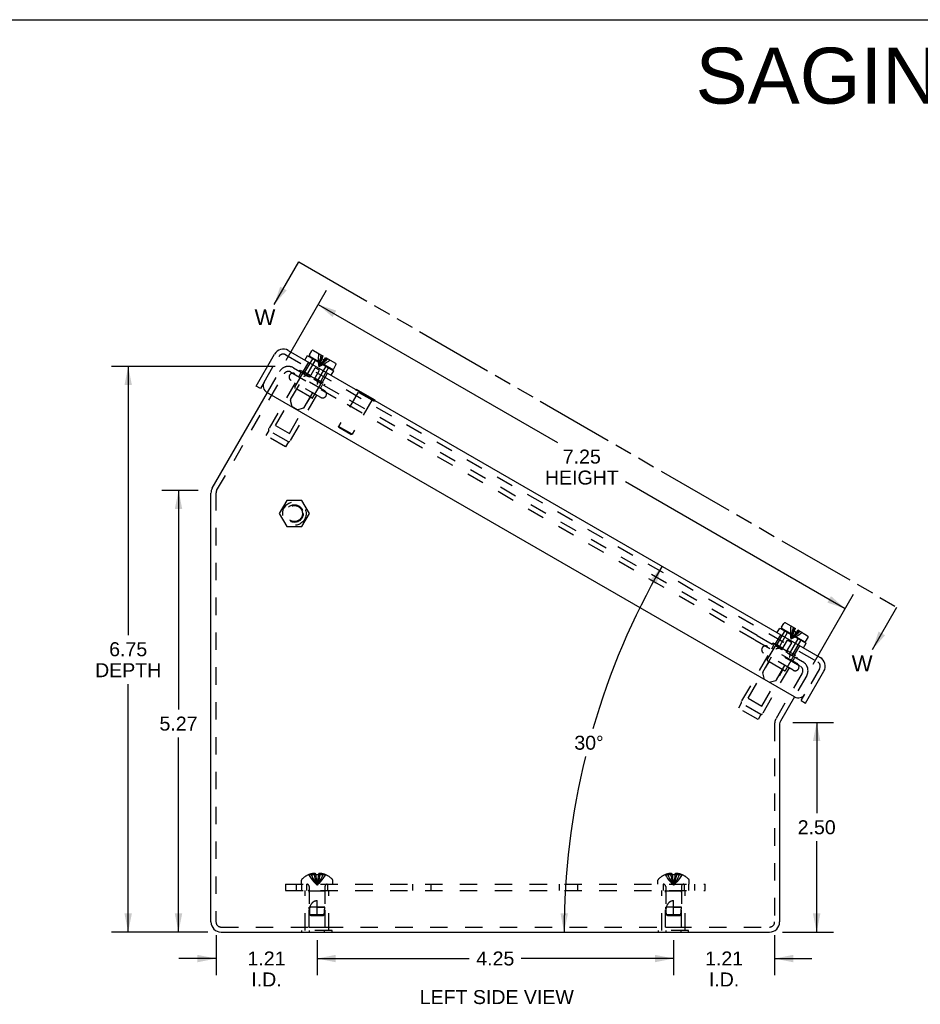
# Model space of a CAD drawing. Header units: inches. Extents: x 0 to 37.8, y 0 to 24.4.
# Tile 3 of 12: x 12.5 to 23.3, y 12.7 to 24.4. Entities that reach past the tile are written whole.
import ezdxf

# ---------------------------------------------------------------- set-up
doc = ezdxf.new("R2010")
doc.units = ezdxf.units.IN
doc.header["$LTSCALE"] = 2.077778
doc.header["$MEASUREMENT"] = 0
doc.linetypes.add('HIDDEN', pattern=[0.2, 0.1, -0.1])
doc.linetypes.add('PHANTOM', pattern=[0.8, 0.45, -0.05, 0.1, -0.05, 0.1, -0.05])
doc.layers.get('0').update_dxf_attribs({"linetype": 'CONTINUOUS'})
for name, color, linetype in [('DEFAULT_2', 8, 'HIDDEN'), ('DIMENSIONS', 7, 'CONTINUOUS'), ('DOOR_ASSEMBLY', 7, 'CONTINUOUS')]:
    doc.layers.add(name, color=color, linetype=linetype)
doc.styles.get("Standard").update_dxf_attribs({"font": 'arial.ttf'})
doc.dimstyles.new('DIMSTYLE_1', dxfattribs={"dimtxt": 0.166667, "dimasz": 0.222222, "dimexe": 0.09, "dimexo": 0.07, "dimgap": 0.0375, "dimtad": 0, "dimtih": 1, "dimtoh": 1, "dimzin": 4, "dimdsep": 46, "dimtxsty": 'Standard', "dimblk": '_FILLED', "dimblk1": '_FILLED', "dimblk2": '_FILLED', "dimcen": 0.09, "dimazin": 1, "dimtfac": 1, "dimtdec": 3, "dimtofl": 0, "dimtmove": 0, "dimatfit": 3, "dimldrblk": '_FILLED', "dimfxl": 0, "dimtolj": 1, "dimtzin": 4, "dimarcsym": 0})
doc.dimstyles.new('DIMSTYLE_2', dxfattribs={"dimtxt": 0.166667, "dimasz": 0.222222, "dimexe": 0.09, "dimexo": 0.07, "dimgap": 0.0375, "dimtad": 0, "dimtih": 1, "dimtoh": 1, "dimdec": 0, "dimzin": 4, "dimdsep": 46, "dimtxsty": 'Standard', "dimblk": '_FILLED', "dimblk1": '_FILLED', "dimblk2": '_FILLED', "dimcen": 0.09, "dimadec": 0, "dimazin": 1, "dimtfac": 1, "dimtdec": 3, "dimtofl": 0, "dimtmove": 0, "dimatfit": 3, "dimldrblk": '_FILLED', "dimfxl": 0, "dimtolj": 1, "dimtzin": 4, "dimarcsym": 0})
doc.dimstyles.get("Standard").update_dxf_attribs({"dimtxt": 0.188889, "dimasz": 0.222222, "dimexe": 0.09, "dimexo": 0.07, "dimgap": 0.09, "dimtad": 0, "dimtih": 1, "dimtoh": 1, "dimdec": 3, "dimzin": 4, "dimdsep": 46, "dimtxsty": 'Standard', "dimblk": '_FILLED', "dimblk1": '_FILLED', "dimblk2": '_FILLED', "dimcen": 0.09, "dimadec": 3, "dimazin": 1, "dimtp": 0.001, "dimtm": 0.001, "dimtfac": 1, "dimtdec": 3, "dimtofl": 0, "dimtmove": 0, "dimatfit": 3, "dimldrblk": '_FILLED', "dimfxl": 0, "dimtolj": 1, "dimtzin": 4, "dimarcsym": 0})

# ---------------------------------------------------------------- blocks, each defined once
blk = doc.blocks.new('_FILLED')
at = {"color": 0, "linetype": 'ByBlock'}
blk.add_solid([(0, 0), (-1, 0.2), (-1, -0.2)], dxfattribs=at)
blk = doc.blocks.new('*D3')
at = {"layer": 'DIMENSIONS', "color": 2, "linetype": 'Continuous'}
for p, q in [((15.582, 20.31), (13.628, 20.31)), ((13.828, 20.31), (13.828, 17.104)), ((13.828, 13.565), (13.828, 16.521)), ((14.779, 13.565), (13.628, 13.565))]:
    blk.add_line(p, q, dxfattribs=at)
at = {"layer": 'DIMENSIONS', "color": 2, "linetype": 'Continuous', "xscale": 0.2222222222, "yscale": 0.2222222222, "zscale": 0.2222222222}
for p, rotation in [((13.828, 20.31), 90), ((13.828, 13.565), 270)]:
    blk.add_blockref('_FILLED', p, dxfattribs=dict(at, rotation=rotation))
at = {"layer": 'DIMENSIONS', "color": 2, "linetype": 'Continuous', "insert": (13.828, 17.021), "char_height": 0.1667, "width": 0.78748, "attachment_point": 2, "line_spacing_factor": 0.9}
blk.add_mtext('6.75\\PDEPTH', dxfattribs=at)
blk = doc.blocks.new('*D4')
at = {"layer": 'DIMENSIONS', "color": 2, "linetype": 'Continuous'}
for start, end in [(150, 163.8639), (166.1301, 180)]:
    blk.add_arc((27.749, 13.565), 8.725, start, end, dxfattribs=at)
for points in [[(20.123, 17.712), (20.193, 17.928), (20.045, 17.755)], [(18.982, 13.788), (19.024, 13.565), (19.071, 13.787)]]:
    blk.add_solid(points, dxfattribs=at)
at = {"layer": 'DIMENSIONS', "color": 2, "linetype": 'Continuous', "insert": (19.321, 15.906), "char_height": 0.16667, "width": 0.3701, "attachment_point": 2, "line_spacing_factor": 0.9}
blk.add_mtext('30\\fgdt;{\\fgdt;~}', dxfattribs=at)
blk = doc.blocks.new('*D5')
at = {"layer": 'DIMENSIONS', "color": 2, "linetype": 'Continuous'}
for p, q in [((15.711, 20.385), (16.194, 21.221)), ((16.094, 21.048), (18.947, 19.401)), ((22.377, 17.421), (19.758, 18.933)), ((21.995, 16.758), (22.477, 17.594))]:
    blk.add_line(p, q, dxfattribs=at)
at = {"layer": 'DIMENSIONS', "color": 2, "linetype": 'Continuous', "xscale": 0.2222222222, "yscale": 0.2222222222, "zscale": 0.2222222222}
for p, rotation in [((16.094, 21.048), 150), ((22.377, 17.421), 329.9999999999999)]:
    blk.add_blockref('_FILLED', p, dxfattribs=dict(at, rotation=rotation))
at = {"layer": 'DIMENSIONS', "color": 2, "linetype": 'Continuous', "insert": (19.236, 19.318), "char_height": 0.1667, "width": 0.87794, "attachment_point": 2, "line_spacing_factor": 0.9}
blk.add_mtext('7.25\\PHEIGHT', dxfattribs=at)
blk = doc.blocks.new('*D6')
at = {"layer": 'DIMENSIONS', "color": 2, "linetype": 'Continuous'}
for p, q in [((14.663, 18.831), (14.228, 18.831)), ((14.428, 18.831), (14.428, 16.218)), ((14.428, 13.565), (14.428, 15.884)), ((14.779, 13.565), (14.228, 13.565))]:
    blk.add_line(p, q, dxfattribs=at)
at = {"layer": 'DIMENSIONS', "color": 2, "linetype": 'Continuous', "xscale": 0.2222222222, "yscale": 0.2222222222, "zscale": 0.2222222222}
for p, rotation in [((14.428, 18.831), 90), ((14.428, 13.565), 270)]:
    blk.add_blockref('_FILLED', p, dxfattribs=dict(at, rotation=rotation))
at = {"layer": 'DIMENSIONS', "color": 2, "linetype": 'Continuous', "insert": (14.428, 16.134), "char_height": 0.1667, "width": 0.45291, "attachment_point": 2, "line_spacing_factor": 0.9}
blk.add_mtext('5.27', dxfattribs=at)
blk = doc.blocks.new('*D7')
at = {"layer": 'DIMENSIONS', "color": 2, "linetype": 'Continuous'}
for p, q in [((21.752, 16.065), (22.236, 16.065)), ((22.036, 16.065), (22.036, 14.981)), ((22.036, 13.565), (22.036, 14.648)), ((21.63, 13.565), (22.236, 13.565))]:
    blk.add_line(p, q, dxfattribs=at)
at = {"layer": 'DIMENSIONS', "color": 2, "linetype": 'Continuous', "xscale": 0.2222222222, "yscale": 0.2222222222, "zscale": 0.2222222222}
for p, rotation in [((22.036, 16.065), 90), ((22.036, 13.565), 270)]:
    blk.add_blockref('_FILLED', p, dxfattribs=dict(at, rotation=rotation))
at = {"layer": 'DIMENSIONS', "color": 2, "linetype": 'Continuous', "insert": (22.036, 14.898), "char_height": 0.1667, "width": 0.45291, "attachment_point": 2, "line_spacing_factor": 0.9}
blk.add_mtext('2.50', dxfattribs=at)
blk = doc.blocks.new('*D19')
at = {"layer": 'DIMENSIONS', "color": 2, "linetype": 'Continuous'}
for p, q in [((21.535, 13.529), (21.535, 13.049)), ((20.33, 13.468), (20.33, 13.049)), ((20.33, 13.249), (19.885, 13.249)), ((21.535, 13.249), (21.979, 13.249))]:
    blk.add_line(p, q, dxfattribs=at)
at = {"layer": 'DIMENSIONS', "color": 2, "linetype": 'Continuous', "xscale": 0.2222222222, "yscale": 0.2222222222, "zscale": 0.2222222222}
blk.add_blockref('_FILLED', (20.33, 13.249), dxfattribs=at)
at = {"layer": 'DIMENSIONS', "color": 2, "linetype": 'Continuous', "xscale": 0.2222222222, "yscale": 0.2222222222, "zscale": 0.2222222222, "rotation": 180}
blk.add_blockref('_FILLED', (21.535, 13.249), dxfattribs=at)
at = {"layer": 'DIMENSIONS', "color": 2, "linetype": 'Continuous', "insert": (20.932, 13.333), "char_height": 0.1667, "width": 0.45291, "attachment_point": 2, "line_spacing_factor": 0.9}
blk.add_mtext('1.21\\PI.D.', dxfattribs=at)
blk = doc.blocks.new('*D20')
at = {"layer": 'DIMENSIONS', "color": 2, "linetype": 'Continuous'}
for p, q in [((16.08, 13.468), (16.08, 13.049)), ((20.33, 13.468), (20.33, 13.049)), ((16.08, 13.249), (17.895, 13.249)), ((20.33, 13.249), (18.515, 13.249))]:
    blk.add_line(p, q, dxfattribs=at)
at = {"layer": 'DIMENSIONS', "color": 2, "linetype": 'Continuous', "xscale": 0.2222222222, "yscale": 0.2222222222, "zscale": 0.2222222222, "rotation": 180}
blk.add_blockref('_FILLED', (16.08, 13.249), dxfattribs=at)
at = {"layer": 'DIMENSIONS', "color": 2, "linetype": 'Continuous', "xscale": 0.2222222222, "yscale": 0.2222222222, "zscale": 0.2222222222}
blk.add_blockref('_FILLED', (20.33, 13.249), dxfattribs=at)
at = {"layer": 'DIMENSIONS', "color": 2, "linetype": 'Continuous', "insert": (18.205, 13.333), "char_height": 0.1667, "width": 0.45291, "attachment_point": 2, "line_spacing_factor": 0.9}
blk.add_mtext('4.25', dxfattribs=at)
blk = doc.blocks.new('*D26')
at = {"layer": 'DIMENSIONS', "color": 2, "linetype": 'Continuous'}
for p, q in [((14.875, 13.529), (14.875, 13.049)), ((16.08, 13.468), (16.08, 13.049)), ((14.875, 13.249), (14.43, 13.249)), ((16.08, 13.249), (16.524, 13.249))]:
    blk.add_line(p, q, dxfattribs=at)
at = {"layer": 'DIMENSIONS', "color": 2, "linetype": 'Continuous', "xscale": 0.2222222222, "yscale": 0.2222222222, "zscale": 0.2222222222}
blk.add_blockref('_FILLED', (14.875, 13.249), dxfattribs=at)
at = {"layer": 'DIMENSIONS', "color": 2, "linetype": 'Continuous', "xscale": 0.2222222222, "yscale": 0.2222222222, "zscale": 0.2222222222, "rotation": 180}
blk.add_blockref('_FILLED', (16.08, 13.249), dxfattribs=at)
at = {"layer": 'DIMENSIONS', "color": 2, "linetype": 'Continuous', "insert": (15.477, 13.333), "char_height": 0.1667, "width": 0.45291, "attachment_point": 2, "line_spacing_factor": 0.9}
blk.add_mtext('1.21\\PI.D.', dxfattribs=at)

msp = doc.modelspace()

# ---------------------------------------------------------------- linework, layer by layer
at = {"color": 7, "linetype": 'Continuous'}
for p, q in [((0, 24.4444), (37.7778, 24.4444)), ((15.7197, 18.7112), (15.6296, 18.5552)), ((15.8998, 18.7112), (15.7197, 18.7112)), ((15.9899, 18.5552), (15.8998, 18.7112)), ((15.6296, 18.5552), (15.7197, 18.3992)), ((15.8998, 18.3992), (15.9899, 18.5552)), ((15.7197, 18.3992), (15.8998, 18.3992)), ((15.8997, 13.5609), (15.8997, 13.5649)), ((16.2599, 13.5609), (15.8997, 13.5609)), ((15.9897, 13.5609), (15.9897, 13.5649)), ((16.1699, 13.5609), (16.1699, 13.5649)), ((16.2599, 13.5609), (16.2599, 13.5649)), ((20.1497, 13.5609), (20.1497, 13.5649)), ((20.5099, 13.5609), (20.1497, 13.5609)), ((20.2397, 13.5609), (20.2397, 13.5649)), ((20.4199, 13.5609), (20.4199, 13.5649)), ((20.5099, 13.5609), (20.5099, 13.5649))]:
    msp.add_line(p, q, dxfattribs=at)
at = {"color": 7, "linetype": 'PHANTOM'}
msp.add_line((15.862, 21.5558), (22.993, 17.4388), dxfattribs=at)
at = {"color": 3, "linetype": 'Continuous'}
for p, q in [((14.8309, 18.8595), (15.4878, 19.9974)), ((14.8148, 13.6849), (14.8148, 18.7995)), ((21.7708, 16.3699), (21.6028, 16.0791)), ((21.5948, 16.0491), (21.5948, 13.6849)), ((14.9348, 13.5649), (21.4748, 13.5649))]:
    msp.add_line(p, q, dxfattribs=at)
for centre, radius, start, end in [((14.9348, 18.7995), 0.12, 150, 180), ((21.6548, 16.0491), 0.06, 150, 180), ((14.9348, 13.6849), 0.12, 180, 270), ((21.4748, 13.6849), 0.12, 270, 360)]:
    msp.add_arc(centre, radius, start, end, dxfattribs=at)
at = {"layer": 'DEFAULT_2', "color": 8, "linetype": 'HIDDEN'}
for p, q in [((14.8828, 18.8295), (15.6857, 20.22)), ((15.4878, 19.9974), (15.6337, 20.25)), ((15.7676, 20.242), (16.3132, 19.927)), ((15.7976, 20.294), (16.3432, 19.979)), ((15.8142, 20.0627), (15.9192, 20.2445)), ((16.1689, 20.0195), (15.816, 20.2233)), ((15.866, 20.1944), (15.887, 20.2308)), ((15.8712, 20.2515), (15.8802, 20.267)), ((15.8802, 20.267), (16.1747, 20.097)), ((15.8198, 20.1143), (15.5032, 19.566)), ((16.1227, 19.9394), (15.7698, 20.1432)), ((16.0307, 19.9377), (16.1357, 20.1195)), ((16.1189, 20.0484), (16.1399, 20.0848)), ((16.1657, 20.0815), (16.1747, 20.097)), ((15.5852, 19.606), (15.8352, 20.039)), ((16.0726, 19.9683), (15.7561, 19.42)), ((16.0171, 19.934), (15.8179, 20.049)), ((21.3262, 17.1023), (16.3441, 19.9787)), ((15.7497, 19.511), (15.9997, 19.944)), ((21.2962, 17.0503), (16.3141, 19.9268)), ((15.5038, 19.545), (15.4693, 19.4853)), ((15.7376, 19.41), (15.5038, 19.545)), ((15.5852, 19.606), (15.7497, 19.511)), ((15.7031, 19.3503), (15.4693, 19.4853)), ((15.7376, 19.41), (15.7031, 19.3503)), ((14.8748, 18.7995), (14.8748, 13.6849)), ((21.2972, 17.0498), (21.8428, 16.7348)), ((21.3272, 17.1017), (21.8728, 16.7867)), ((21.4477, 16.8104), (21.5527, 16.9923)), ((21.8025, 16.7673), (21.4495, 16.9711)), ((21.4996, 16.9422), (21.5206, 16.9786)), ((21.5048, 16.9992), (21.5138, 17.0148)), ((21.5138, 17.0148), (21.8082, 16.8448)), ((21.4533, 16.8621), (21.1367, 16.3138)), ((21.7562, 16.6872), (21.4033, 16.891)), ((21.6506, 16.6818), (21.4514, 16.7968)), ((21.6643, 16.6854), (21.7693, 16.8673)), ((21.7524, 16.7962), (21.7734, 16.8326)), ((21.7992, 16.8292), (21.8082, 16.8448)), ((21.2187, 16.3538), (21.4687, 16.7868)), ((21.3833, 16.2588), (21.6333, 16.6918)), ((21.7062, 16.7161), (21.3896, 16.1678)), ((21.8648, 16.6528), (21.5509, 16.1091)), ((21.9168, 16.6228), (21.7708, 16.3699)), ((21.2187, 16.3538), (21.3833, 16.2588)), ((21.1373, 16.2928), (21.1028, 16.233)), ((21.3367, 16.098), (21.1028, 16.233)), ((21.3712, 16.1578), (21.1373, 16.2928)), ((21.3712, 16.1578), (21.3367, 16.098)), ((21.5348, 16.0491), (21.5348, 13.6849)), ((15.9803, 14.2492), (15.9805, 14.2488)), ((15.9815, 14.2492), (15.9805, 14.2488)), ((16.0643, 14.2492), (15.9815, 14.2492)), ((16.0113, 14.2492), (16.0113, 14.2593)), ((16.0449, 14.2492), (16.0449, 14.2642)), ((16.0643, 14.2492), (16.0643, 14.2593)), ((16.0643, 14.2492), (16.0665, 14.2267)), ((16.0643, 14.2492), (16.0643, 14.2488)), ((16.0664, 14.2271), (16.0688, 14.2053)), ((16.0953, 14.2492), (16.0931, 14.2267)), ((16.0953, 14.2593), (16.0953, 14.2492)), ((16.1781, 14.2492), (16.0953, 14.2492)), ((16.0953, 14.2492), (16.0953, 14.2488)), ((16.1147, 14.2492), (16.1147, 14.2642)), ((16.1483, 14.2492), (16.1483, 14.2593)), ((16.1781, 14.2492), (16.1791, 14.2488)), ((16.1793, 14.2492), (16.1791, 14.2488)), ((20.2303, 14.2492), (20.2305, 14.2488)), ((20.2315, 14.2492), (20.2305, 14.2488)), ((20.3143, 14.2492), (20.2315, 14.2492)), ((20.2613, 14.2492), (20.2613, 14.2593)), ((20.2949, 14.2492), (20.2949, 14.2642)), ((20.3143, 14.2492), (20.3143, 14.2593)), ((20.3143, 14.2492), (20.3165, 14.2267)), ((20.3143, 14.2492), (20.3143, 14.2488)), ((20.3164, 14.2271), (20.3188, 14.2053)), ((20.3453, 14.2492), (20.3431, 14.2267)), ((20.3453, 14.2593), (20.3453, 14.2492)), ((20.4281, 14.2492), (20.3453, 14.2492)), ((20.3453, 14.2492), (20.3453, 14.2488)), ((20.3647, 14.2492), (20.3647, 14.2642)), ((20.3983, 14.2492), (20.3983, 14.2593)), ((20.4291, 14.2488), (20.4281, 14.2492)), ((20.4293, 14.2492), (20.4291, 14.2488)), ((15.7048, 14.1359), (15.7048, 14.0609)), ((15.7048, 14.1359), (20.7048, 14.1359)), ((15.8298, 14.1359), (15.8298, 14.0609)), ((15.8933, 14.1359), (15.8933, 14.1824)), ((15.8988, 14.0609), (15.8988, 14.1359)), ((15.9548, 14.1359), (15.9548, 14.0609)), ((15.9858, 14.1077), (15.9858, 13.8609)), ((16.0688, 14.2055), (16.0713, 14.1844)), ((16.0713, 14.1846), (16.0739, 14.1641)), ((16.1738, 14.1077), (16.1738, 13.8609)), ((16.2048, 14.1359), (16.2048, 14.0609)), ((16.2663, 14.1359), (16.2663, 14.1824)), ((17.2208, 14.0609), (17.2208, 14.1359)), ((17.4388, 14.0609), (17.4388, 14.1359)), ((18.9708, 14.0609), (18.9708, 14.1359)), ((19.1888, 14.0609), (19.1888, 14.1359)), ((20.1433, 14.1359), (20.1433, 14.1824)), ((20.2048, 14.1359), (20.2048, 14.0609)), ((20.2358, 14.1077), (20.2358, 13.8609)), ((20.3188, 14.2055), (20.3213, 14.1844)), ((20.3213, 14.1846), (20.3239, 14.1641)), ((20.4238, 14.1077), (20.4238, 13.8609)), ((20.4548, 14.1359), (20.4548, 14.0609)), ((20.5108, 14.0609), (20.5108, 14.1359)), ((20.5163, 14.1359), (20.5163, 14.1824)), ((20.5798, 14.1359), (20.5798, 14.0609)), ((20.7048, 14.0609), (20.7048, 14.1359)), ((15.7048, 14.0609), (20.7048, 14.0609)), ((15.9398, 13.5819), (15.9398, 14.0609)), ((15.9848, 14.0509), (15.9748, 14.0609)), ((16.1748, 14.0509), (15.9848, 14.0509)), ((15.9848, 13.6234), (15.9848, 14.0509)), ((16.1748, 14.0509), (16.1848, 14.0609)), ((16.1748, 13.6234), (16.1748, 14.0509)), ((16.2198, 13.5819), (16.2198, 14.0609)), ((20.1898, 13.5819), (20.1898, 14.0609)), ((20.2348, 14.0509), (20.2248, 14.0609)), ((20.4248, 14.0509), (20.2348, 14.0509)), ((20.2348, 13.6234), (20.2348, 14.0509)), ((20.4248, 14.0509), (20.4348, 14.0609)), ((20.4248, 13.6234), (20.4248, 14.0509)), ((20.4698, 13.5819), (20.4698, 14.0609)), ((16.1738, 13.8609), (15.9858, 13.8609)), ((15.9948, 13.7708), (15.9858, 13.8609)), ((16.0798, 13.7609), (16.0798, 13.9409)), ((16.0798, 13.8609), (16.1738, 13.8609)), ((16.1648, 13.7708), (16.1738, 13.8609)), ((20.4238, 13.8609), (20.2358, 13.8609)), ((20.2448, 13.7708), (20.2358, 13.8609)), ((20.3298, 13.7609), (20.3298, 13.9409)), ((20.3298, 13.8609), (20.4238, 13.8609)), ((20.4148, 13.7708), (20.4238, 13.8609)), ((16.0058, 13.7609), (15.9948, 13.7708)), ((16.1648, 13.7708), (15.9948, 13.7708)), ((16.0058, 13.7609), (16.1538, 13.7609)), ((16.1538, 13.7609), (16.1648, 13.7708)), ((20.4148, 13.7708), (20.2448, 13.7708)), ((20.2558, 13.7609), (20.2448, 13.7708)), ((20.2558, 13.7609), (20.4038, 13.7609)), ((20.4038, 13.7609), (20.4148, 13.7708)), ((14.9348, 13.6249), (21.4748, 13.6249)), ((15.9848, 13.6234), (16.1748, 13.6234)), ((20.2348, 13.6234), (20.4248, 13.6234)), ((16.2599, 13.5819), (15.8997, 13.5819)), ((15.8997, 13.5649), (15.8997, 13.5819)), ((15.9897, 13.5649), (15.9897, 13.5819)), ((16.1699, 13.5649), (16.1699, 13.5819)), ((16.2599, 13.5649), (16.2599, 13.5819)), ((20.5099, 13.5819), (20.1497, 13.5819)), ((20.1497, 13.5649), (20.1497, 13.5819)), ((20.2397, 13.5649), (20.2397, 13.5819)), ((20.4199, 13.5649), (20.4199, 13.5819)), ((20.5099, 13.5649), (20.5099, 13.5819))]:
    msp.add_line(p, q, dxfattribs=at)
for points in [[(15.9805, 14.2488), (15.9942, 14.2267), (16.0091, 14.2053), (16.0251, 14.1844), (16.0422, 14.1641), (16.0604, 14.1443), (16.0798, 14.1252)], [(16.0449, 14.2642), (16.0409, 14.2639), (16.0368, 14.2635), (16.0328, 14.2631), (16.0286, 14.2625), (16.0244, 14.2619), (16.0201, 14.2611), (16.0158, 14.2603), (16.0113, 14.2593)], [(16.0113, 14.2492), (16.0208, 14.2271), (16.031, 14.2055), (16.042, 14.1846), (16.0538, 14.1642), (16.0664, 14.1444), (16.0798, 14.1252)], [(16.0643, 14.2593), (16.0619, 14.2602), (16.0595, 14.2611), (16.057, 14.2618), (16.0546, 14.2625), (16.0522, 14.263), (16.0498, 14.2635), (16.0473, 14.2639), (16.0449, 14.2642)], [(16.0449, 14.2492), (16.0497, 14.2271), (16.0549, 14.2055), (16.0606, 14.1846), (16.0666, 14.1642), (16.073, 14.1444), (16.0798, 14.1252)], [(16.0953, 14.2488), (16.0901, 14.249), (16.085, 14.2492), (16.0798, 14.2492), (16.0746, 14.2492), (16.0695, 14.249), (16.0643, 14.2488)], [(16.1147, 14.2492), (16.1099, 14.2271), (16.1047, 14.2055), (16.0991, 14.1846), (16.0931, 14.1642), (16.0866, 14.1444), (16.0798, 14.1252)], [(16.1483, 14.2492), (16.1389, 14.2271), (16.1286, 14.2055), (16.1176, 14.1846), (16.1058, 14.1642), (16.0932, 14.1444), (16.0798, 14.1252)], [(16.1791, 14.2488), (16.1654, 14.2267), (16.1505, 14.2053), (16.1346, 14.1844), (16.1175, 14.1641), (16.0992, 14.1443), (16.0798, 14.1252)], [(16.0932, 14.2271), (16.0908, 14.2053), (16.0883, 14.1844), (16.0857, 14.1641), (16.0828, 14.1443), (16.0798, 14.1252)], [(16.1147, 14.2642), (16.1123, 14.2639), (16.1099, 14.2635), (16.1074, 14.263), (16.105, 14.2625), (16.1026, 14.2618), (16.1002, 14.2611), (16.0977, 14.2602), (16.0953, 14.2593)], [(16.1483, 14.2593), (16.1438, 14.2603), (16.1395, 14.2611), (16.1352, 14.2619), (16.131, 14.2625), (16.1269, 14.2631), (16.1228, 14.2635), (16.1187, 14.2639), (16.1147, 14.2642)], [(20.2305, 14.2488), (20.2442, 14.2267), (20.2591, 14.2053), (20.2751, 14.1844), (20.2922, 14.1641), (20.3104, 14.1443), (20.3298, 14.1252)], [(20.2949, 14.2642), (20.2909, 14.2639), (20.2868, 14.2635), (20.2828, 14.2631), (20.2786, 14.2625), (20.2744, 14.2619), (20.2701, 14.2611), (20.2658, 14.2603), (20.2613, 14.2593)], [(20.2613, 14.2492), (20.2708, 14.2271), (20.281, 14.2055), (20.292, 14.1846), (20.3038, 14.1642), (20.3164, 14.1444), (20.3298, 14.1252)], [(20.3143, 14.2593), (20.3119, 14.2602), (20.3095, 14.2611), (20.307, 14.2618), (20.3046, 14.2625), (20.3022, 14.263), (20.2998, 14.2635), (20.2973, 14.2639), (20.2949, 14.2642)], [(20.2949, 14.2492), (20.2997, 14.2271), (20.3049, 14.2055), (20.3106, 14.1846), (20.3166, 14.1642), (20.323, 14.1444), (20.3298, 14.1252)], [(20.3453, 14.2488), (20.3401, 14.249), (20.335, 14.2492), (20.3298, 14.2492), (20.3246, 14.2492), (20.3195, 14.249), (20.3143, 14.2488)], [(20.3647, 14.2492), (20.3599, 14.2271), (20.3547, 14.2055), (20.3491, 14.1846), (20.3431, 14.1642), (20.3366, 14.1444), (20.3298, 14.1252)], [(20.3983, 14.2492), (20.3889, 14.2271), (20.3786, 14.2055), (20.3676, 14.1846), (20.3558, 14.1642), (20.3432, 14.1444), (20.3298, 14.1252)], [(20.4291, 14.2488), (20.4154, 14.2267), (20.4005, 14.2053), (20.3846, 14.1844), (20.3675, 14.1641), (20.3492, 14.1443), (20.3298, 14.1252)], [(20.3432, 14.2271), (20.3408, 14.2053), (20.3383, 14.1844), (20.3357, 14.1641), (20.3328, 14.1443), (20.3298, 14.1252)], [(20.3647, 14.2642), (20.3623, 14.2639), (20.3599, 14.2635), (20.3574, 14.263), (20.355, 14.2625), (20.3526, 14.2618), (20.3502, 14.2611), (20.3477, 14.2602), (20.3453, 14.2593)], [(20.3983, 14.2593), (20.3938, 14.2603), (20.3895, 14.2611), (20.3852, 14.2619), (20.381, 14.2625), (20.3769, 14.2631), (20.3728, 14.2635), (20.3687, 14.2639), (20.3647, 14.2642)], [(16.0739, 14.1642), (16.0768, 14.1444), (16.0798, 14.1252)], [(16.0739, 14.1641), (16.0768, 14.1443), (16.0798, 14.1252)], [(16.0909, 14.2055), (16.0884, 14.1846), (16.0857, 14.1642), (16.0828, 14.1444), (16.0798, 14.1252)], [(20.3239, 14.1642), (20.3268, 14.1444), (20.3298, 14.1252)], [(20.3239, 14.1641), (20.3268, 14.1443), (20.3298, 14.1252)], [(20.3409, 14.2055), (20.3384, 14.1846), (20.3357, 14.1642), (20.3328, 14.1444), (20.3298, 14.1252)], [(15.9949, 13.7708), (15.9939, 13.7823), (15.9933, 13.7939), (15.9928, 13.8057), (15.9926, 13.8174), (15.9928, 13.8289), (15.9934, 13.84), (15.9944, 13.8507), (15.9957, 13.8609)], [(15.9957, 13.8609), (15.9979, 13.8682), (16.0002, 13.8751), (16.0026, 13.8816), (16.0053, 13.8876), (16.0081, 13.8931), (16.0109, 13.8983), (16.0139, 13.903), (16.017, 13.9074), (16.02, 13.9113), (16.0232, 13.9149), (16.0263, 13.9182), (16.0294, 13.9212), (16.0326, 13.9238), (16.0358, 13.9263), (16.039, 13.9285), (16.0423, 13.9306), (16.0456, 13.9324), (16.049, 13.9341), (16.0525, 13.9356), (16.0562, 13.9369), (16.06, 13.9381), (16.0638, 13.9391), (16.0678, 13.9399), (16.0718, 13.9404), (16.0758, 13.9408), (16.0798, 13.9409)], [(20.2449, 13.7708), (20.2439, 13.7823), (20.2433, 13.7939), (20.2428, 13.8057), (20.2426, 13.8174), (20.2428, 13.8289), (20.2434, 13.84), (20.2444, 13.8507), (20.2457, 13.8609)], [(20.2457, 13.8609), (20.2479, 13.8682), (20.2502, 13.8751), (20.2526, 13.8816), (20.2553, 13.8876), (20.2581, 13.8931), (20.2609, 13.8983), (20.2639, 13.903), (20.267, 13.9074), (20.27, 13.9113), (20.2732, 13.9149), (20.2763, 13.9182), (20.2794, 13.9212), (20.2826, 13.9238), (20.2858, 13.9263), (20.289, 13.9285), (20.2923, 13.9306), (20.2956, 13.9324), (20.299, 13.9341), (20.3025, 13.9356), (20.3062, 13.9369), (20.31, 13.9381), (20.3138, 13.9391), (20.3178, 13.9399), (20.3218, 13.9404), (20.3258, 13.9408), (20.3298, 13.9409)], [(15.9949, 13.7708), (15.9978, 13.7682), (16.0032, 13.7632)], [(20.2449, 13.7708), (20.2478, 13.7682), (20.2532, 13.7632)]]:
    msp.add_lwpolyline(points, dxfattribs=at)
for radius in [0.14, 0.105, 0.095]:
    msp.add_circle((15.8097, 18.5552), radius, dxfattribs=at)
for centre, radius, start, end in [((15.7376, 20.19), 0.12, 60, 150), ((15.7376, 20.19), 0.06, 60, 150), ((15.7929, 20.1832), 0.0462, 60, 240), ((15.8784, 20.2358), 0.01, 330, 59.99996), ((16.1486, 20.0798), 0.01, 60.00004, 150), ((15.8229, 20.0577), 0.01, 150, 240.00003), ((16.1458, 19.9795), 0.0462, 240, 60), ((16.0221, 19.9427), 0.01, 239.99997, 330), ((15.5205, 19.556), 0.02, 150, 213.25632), ((15.7388, 19.43), 0.02, 266.74368, 330), ((14.9348, 18.7995), 0.06, 150, 180), ((21.4264, 16.931), 0.0462, 60, 240), ((21.5119, 16.9836), 0.01, 330, 59.99996), ((21.4564, 16.8054), 0.01, 150, 240.00003), ((21.7821, 16.8276), 0.01, 60.00004, 150), ((21.6556, 16.6904), 0.01, 239.99997, 330), ((21.7793, 16.7273), 0.0462, 240, 60), ((21.8128, 16.6828), 0.06, 330, 60), ((21.8128, 16.6828), 0.12, 330, 60), ((21.1541, 16.3038), 0.02, 150, 213.25632), ((21.3723, 16.1778), 0.02, 266.74368, 330), ((21.6548, 16.0491), 0.12, 150, 180), ((16.0798, 14.007), 0.2618, 112.33569, 133.5138), ((16.0798, 14.007), 0.2614, 105.19411, 112.08938), ((16.0798, 14.007), 0.2614, 67.91062, 74.80589), ((16.0798, 14.007), 0.2618, 46.4862, 67.66431), ((20.3298, 14.007), 0.2618, 112.33569, 133.5138), ((20.3298, 14.007), 0.2614, 105.19411, 112.08938), ((20.3298, 14.007), 0.2614, 67.91062, 74.80589), ((20.3298, 14.007), 0.2618, 46.4862, 67.66431), ((15.9133, 14.1824), 0.02, 133.5138, 180), ((15.9576, 14.1077), 0.0282, 0, 90), ((16.202, 14.1077), 0.0282, 90, 180), ((16.2463, 14.1824), 0.02, 0, 46.4862), ((20.1633, 14.1824), 0.02, 133.5138, 180), ((20.2076, 14.1077), 0.0282, 0, 90), ((20.452, 14.1077), 0.0282, 90, 180), ((20.4963, 14.1824), 0.02, 0, 46.4862), ((14.9348, 13.6849), 0.06, 180, 270), ((21.4748, 13.6849), 0.06, 270, 360)]:
    msp.add_arc(centre, radius, start, end, dxfattribs=at)
at = {"layer": 'DOOR_ASSEMBLY', "color": 3, "linetype": 'Continuous'}
for p, q in [((15.3525, 20.0755), (15.5725, 20.4566)), ((15.7364, 20.5005), (22.0779, 16.8392)), ((21.7719, 16.3692), (15.4824, 20.0005)), ((21.9018, 16.2942), (22.1218, 16.6753))]:
    msp.add_line(p, q, dxfattribs=at)
at = {"layer": 'DOOR_ASSEMBLY', "color": 8, "linetype": 'HIDDEN'}
for p, q in [((15.7064, 20.4485), (22.0479, 16.7873)), ((15.4495, 20.1234), (15.6245, 20.4266)), ((15.9175, 20.2516), (15.98, 20.3598)), ((15.9236, 20.2221), (16.0286, 20.404)), ((15.9567, 20.2055), (16.0606, 20.3855)), ((16.0832, 20.1325), (16.1871, 20.3125)), ((16.1254, 20.3705), (16.1186, 20.3543)), ((16.1417, 20.3611), (16.1311, 20.3471)), ((15.9145, 20.2274), (15.9062, 20.2581)), ((15.9062, 20.2581), (16.0041, 20.2016)), ((15.9929, 20.1821), (15.9145, 20.2274)), ((15.9476, 20.1985), (15.9309, 20.1941)), ((15.9929, 20.1821), (16.0579, 20.2947)), ((16.0448, 20.1521), (16.1098, 20.2647)), ((16.1098, 20.2647), (16.0579, 20.2947)), ((16.1141, 20.1121), (16.2191, 20.294)), ((16.1427, 20.1216), (16.2052, 20.2298)), ((15.765, 19.9155), (15.9218, 20.1871)), ((15.9278, 19.8215), (16.0846, 20.0931)), ((16.1232, 20.1069), (16.0448, 20.1521)), ((16.0561, 20.1716), (16.1539, 20.1151)), ((16.0817, 20.1211), (16.0861, 20.1045)), ((16.1232, 20.1069), (16.1539, 20.1151)), ((16.5703, 20.0028), (16.3343, 19.5941)), ((16.5479, 20.032), (16.5409, 20.0198)), ((16.7626, 19.8918), (16.5409, 20.0198)), ((15.7843, 19.8268), (15.7635, 19.9041)), ((16.7332, 19.9088), (16.4972, 19.5001)), ((16.7696, 19.904), (16.7626, 19.8918)), ((15.8414, 19.7938), (15.7843, 19.8268)), ((15.8414, 19.7938), (15.9187, 19.8145)), ((16.338, 19.5804), (16.3343, 19.5941)), ((16.4972, 19.5001), (16.3343, 19.5941)), ((16.4835, 19.4964), (16.338, 19.5804)), ((16.4835, 19.4964), (16.4972, 19.5001)), ((21.5527, 16.9721), (21.6577, 17.154)), ((21.5467, 17.0016), (21.6092, 17.1098)), ((21.5859, 16.9555), (21.6898, 17.1355)), ((21.622, 16.9321), (21.687, 17.0447)), ((21.739, 17.0147), (21.687, 17.0447)), ((21.7123, 16.8825), (21.8162, 17.0625)), ((21.7433, 16.8621), (21.8483, 17.044)), ((21.7546, 17.1205), (21.7477, 17.1043)), ((21.7709, 17.1111), (21.7603, 17.0971)), ((21.3942, 16.6655), (21.551, 16.9371)), ((21.5354, 17.0081), (21.6333, 16.9516)), ((21.5436, 16.9774), (21.5354, 17.0081)), ((21.622, 16.9321), (21.5436, 16.9774)), ((21.5768, 16.9485), (21.5601, 16.9441)), ((21.674, 16.9021), (21.739, 17.0147)), ((21.6852, 16.9216), (21.7831, 16.8651)), ((21.7718, 16.8716), (21.8343, 16.9798)), ((21.557, 16.5715), (21.7138, 16.8431)), ((21.7524, 16.8569), (21.674, 16.9021)), ((21.7108, 16.8711), (21.7153, 16.8545)), ((21.7524, 16.8569), (21.7831, 16.8651)), ((22.0699, 16.7053), (21.8949, 16.4022)), ((21.4134, 16.5768), (21.3927, 16.6541)), ((21.4706, 16.5438), (21.4134, 16.5768)), ((21.4706, 16.5438), (21.5479, 16.5645))]:
    msp.add_line(p, q, dxfattribs=at)
at = {"layer": 'DOOR_ASSEMBLY', "color": 7, "linetype": 'Continuous'}
for p, q in [((15.9358, 20.3853), (15.9671, 20.4395)), ((15.9671, 20.4395), (16.2806, 20.2585)), ((15.9892, 20.4498), (16.0157, 20.4957)), ((16.0362, 20.5012), (16.1535, 20.4334)), ((16.137, 20.4049), (16.1535, 20.4334)), ((16.258, 20.2773), (15.9947, 20.4293)), ((16.0606, 20.3855), (16.0631, 20.3898)), ((16.137, 20.4049), (16.1656, 20.3884)), ((16.1656, 20.3884), (16.1821, 20.4169)), ((16.1821, 20.4169), (16.2995, 20.3492)), ((16.1871, 20.3125), (16.1896, 20.3168)), ((16.2785, 20.2828), (16.305, 20.3287)), ((16.2493, 20.2043), (16.2806, 20.2585)), ((15.4495, 20.1234), (15.4045, 20.0455)), ((15.4045, 20.0455), (15.3525, 20.0755)), ((16.5499, 20.0354), (16.5479, 20.032)), ((16.7716, 19.9074), (16.5499, 20.0354)), ((16.7716, 19.9074), (16.7696, 19.904)), ((21.565, 17.1353), (21.5962, 17.1895)), ((21.5962, 17.1895), (21.9098, 17.0085)), ((21.6184, 17.1998), (21.6449, 17.2457)), ((21.8871, 17.0273), (21.6239, 17.1793)), ((21.6654, 17.2512), (21.7827, 17.1834)), ((21.7662, 17.1549), (21.7827, 17.1834)), ((21.7662, 17.1549), (21.7948, 17.1384)), ((21.7948, 17.1384), (21.8113, 17.1669)), ((21.8113, 17.1669), (21.9286, 17.0992)), ((21.6898, 17.1355), (21.6923, 17.1398)), ((21.8162, 17.0625), (21.8187, 17.0668)), ((21.9076, 17.0328), (21.9341, 17.0787)), ((21.8785, 16.9543), (21.9098, 17.0085)), ((21.8499, 16.3242), (21.8949, 16.4022)), ((21.8499, 16.3242), (21.9018, 16.2942))]:
    msp.add_line(p, q, dxfattribs=at)
at = {"layer": 'DOOR_ASSEMBLY', "color": 8, "linetype": 'HIDDEN'}
for points in [[(16.0986, 20.4652), (16.096, 20.4392), (16.0945, 20.4131), (16.0941, 20.3867)], [(16.1271, 20.4487), (16.1207, 20.425), (16.115, 20.4012), (16.11, 20.3775), (16.1058, 20.3539), (16.1022, 20.3302), (16.0993, 20.3065)], [(16.1439, 20.439), (16.1352, 20.4166), (16.1271, 20.3943), (16.1194, 20.3721), (16.1122, 20.3501), (16.1055, 20.3283), (16.0993, 20.3065)], [(16.0941, 20.3867), (16.0948, 20.3602), (16.0965, 20.3335), (16.0993, 20.3065)], [(16.1918, 20.4114), (16.1767, 20.3926), (16.1615, 20.3744), (16.1461, 20.3567), (16.1307, 20.3395), (16.1151, 20.3228), (16.0993, 20.3065)], [(16.2085, 20.4017), (16.1912, 20.3843), (16.1735, 20.3675), (16.1555, 20.3513), (16.1371, 20.3358), (16.1184, 20.3208), (16.0993, 20.3065)], [(16.1186, 20.3543), (16.1119, 20.3383), (16.1055, 20.3223), (16.0993, 20.3065)], [(16.1311, 20.3471), (16.1205, 20.3333), (16.1099, 20.3198), (16.0993, 20.3065)], [(16.1714, 20.3421), (16.1481, 20.3294), (16.1241, 20.3176), (16.0993, 20.3065)], [(16.1398, 20.4033), (16.1325, 20.3868), (16.1254, 20.3705)], [(16.1629, 20.3899), (16.1523, 20.3754), (16.1417, 20.3611)], [(16.2371, 20.3852), (16.2159, 20.37), (16.194, 20.3556), (16.1714, 20.3421)], [(21.7277, 17.2152), (21.7251, 17.1892), (21.7237, 17.1631), (21.7232, 17.1367)], [(21.7563, 17.1987), (21.7499, 17.175), (21.7442, 17.1512), (21.7392, 17.1275), (21.7349, 17.1039), (21.7314, 17.0802), (21.7285, 17.0565)], [(21.773, 17.189), (21.7644, 17.1666), (21.7562, 17.1443), (21.7485, 17.1221), (21.7414, 17.1001), (21.7347, 17.0783), (21.7285, 17.0565)], [(21.821, 17.1614), (21.8059, 17.1426), (21.7906, 17.1244), (21.7753, 17.1067), (21.7598, 17.0895), (21.7442, 17.0728), (21.7285, 17.0565)], [(21.8377, 17.1517), (21.8204, 17.1343), (21.8027, 17.1175), (21.7846, 17.1013), (21.7663, 17.0858), (21.7476, 17.0708), (21.7285, 17.0565)], [(21.7689, 17.1533), (21.7617, 17.1368), (21.7546, 17.1205)], [(21.7232, 17.1367), (21.7239, 17.1102), (21.7257, 17.0835), (21.7285, 17.0565)], [(21.7477, 17.1043), (21.7411, 17.0883), (21.7347, 17.0723), (21.7285, 17.0565)], [(21.7603, 17.0971), (21.7497, 17.0833), (21.7391, 17.0698), (21.7285, 17.0565)], [(21.8006, 17.0921), (21.7773, 17.0794), (21.7532, 17.0676), (21.7285, 17.0565)], [(21.7921, 17.1399), (21.7815, 17.1254), (21.7709, 17.1111)], [(21.8663, 17.1352), (21.8451, 17.12), (21.8232, 17.1056), (21.8006, 17.0921)]]:
    msp.add_lwpolyline(points, dxfattribs=at)
at = {"layer": 'DOOR_ASSEMBLY', "color": 3, "linetype": 'Continuous'}
for centre, radius, start, end in [((15.6764, 20.3966), 0.12, 60, 150), ((15.5274, 20.0784), 0.09, 150, 240), ((22.0179, 16.7353), 0.12, 330, 60), ((21.8169, 16.4472), 0.09, 240, 330)]:
    msp.add_arc(centre, radius, start, end, dxfattribs=at)
at = {"layer": 'DOOR_ASSEMBLY', "color": 8, "linetype": 'HIDDEN'}
for centre, radius, start, end in [((15.6764, 20.3966), 0.06, 60, 150), ((15.9437, 20.213), 0.015, 285.00006, 330), ((15.9348, 20.1796), 0.015, 105.00006, 150), ((16.0962, 20.125), 0.015, 150, 194.99994), ((16.0716, 20.1006), 0.015, 330, 14.99994), ((15.778, 19.908), 0.015, 150, 195), ((15.9149, 19.829), 0.015, 285, 330), ((21.564, 16.9296), 0.015, 105.00006, 150), ((21.5729, 16.963), 0.015, 285.00006, 330), ((21.7253, 16.875), 0.015, 150, 194.99994), ((21.7008, 16.8506), 0.015, 330, 14.99994), ((22.0179, 16.7353), 0.06, 330, 60), ((21.4072, 16.658), 0.015, 150, 195), ((21.544, 16.579), 0.015, 285, 330)]:
    msp.add_arc(centre, radius, start, end, dxfattribs=at)
at = {"layer": 'DOOR_ASSEMBLY', "color": 7, "linetype": 'Continuous'}
for centre, start, end in [((16.0022, 20.4423), 150, 240), ((16.0287, 20.4882), 60, 150), ((16.292, 20.3362), 330, 60), ((16.2655, 20.2903), 240, 330), ((21.6314, 17.1923), 150, 240), ((21.6579, 17.2382), 60, 150), ((21.8946, 17.0403), 240, 330), ((21.9211, 17.0862), 330, 60)]:
    msp.add_arc(centre, 0.015, start, end, dxfattribs=at)

# ---------------------------------------------------------------- texts
at = {"color": 7, "linetype": 'Continuous', "char_height": 0.1889, "width": 0.248575, "attachment_point": 1, "line_spacing_factor": 0.9}
for insert in [(15.334, 20.9918), (22.4533, 16.8634)]:
    msp.add_mtext('W', dxfattribs=dict(at, insert=insert))
at = {"layer": 'DIMENSIONS', "color": 2, "linetype": 'Continuous', "attachment_point": 2, "line_spacing_factor": 0.9}
for s, insert, char_height, width in [('SAGINAW CONTROL & ENGINEERING\\PSCE-8PBAI', (29.0258, 24.1105), 0.666667, 16.83767), ('LEFT SIDE VIEW', (18.2223, 12.873), 0.166667, 1.832714)]:
    msp.add_mtext(s, dxfattribs=dict(at, insert=insert, char_height=char_height, width=width))

# ---------------------------------------------------------------- dimensions: what is measured, and where the dimension line sits
at = {"layer": 'DIMENSIONS', "color": 2, "linetype": 'Continuous'}
for base, p1, p2, angle, text, picture, middle in [((22.3774, 17.4207), (15.6765, 20.3241), (21.9595, 16.6969), 330, '<>\\PHEIGHT', '*D5', (19.236, 19.1094)), ((13.8278, 20.31), (14.8493, 13.5649), (15.6521, 20.31), 90, '<>\\PDEPTH', '*D3', (13.8278, 16.8125)), ((20.329810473, 13.2494213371), (21.534810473, 13.5993096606), (20.329810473, 13.5378096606), 180, '<>\\PI.D.', '*D19', (20.932310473, 13.1244213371))]:
    dim = msp.add_linear_dim(base=base, p1=p1, p2=p2, angle=angle, text=text, dimstyle='DIMSTYLE_1', dxfattribs=at)
    dim.commit()
    dim.dimension.update_dxf_attribs({"geometry": picture, "text_midpoint": middle, "dimtype": 160})
for base, p1, p2, angle, picture, middle in [((14.4277, 18.8306), (14.8493, 13.5649), (14.7333, 18.8306), 90, '*D6', (14.4272, 16.05)), ((22.036, 16.0646), (21.5604, 13.5649), (21.6824, 16.0646), 90, '*D7', (22.034, 14.8138)), ((16.0798, 13.2494), (20.3298, 13.5378), (16.0798, 13.5378), 180, '*D20', (18.2012, 13.2485))]:
    dim = msp.add_linear_dim(base=base, p1=p1, p2=p2, angle=angle, dimstyle='DIMSTYLE_1', dxfattribs=at)
    dim.commit()
    dim.dimension.update_dxf_attribs({"geometry": picture, "text_midpoint": middle, "dimtype": 160})
dim = msp.add_angular_dim_2l(base=(19.3212, 15.8232), line1=((20.3291, 17.8489), (20.2535, 17.8925)), line2=((19.1812, 13.5649), (19.0939, 13.5649)), dimstyle='DIMSTYLE_2', dxfattribs=at)
dim.commit()
dim.dimension.update_dxf_attribs({"geometry": '*D4', "text_midpoint": (19.3212, 15.8232), "dimtype": 162})
dim = msp.add_linear_dim(base=(16.079810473, 13.2494213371), p1=(14.874810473, 13.5993096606), p2=(16.079810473, 13.5378096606), text='<>\\PI.D.', dimstyle='DIMSTYLE_1', dxfattribs=at)
dim.commit()
dim.dimension.update_dxf_attribs({"geometry": '*D26', "text_midpoint": (15.477310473, 13.1244213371), "dimtype": 160})

# ---------------------------------------------------------------- leaders
at = {"color": 7, "linetype": 'Continuous'}
for points in [[(15.5682, 21.0469), (15.862, 21.5558)], [(22.7013, 16.9337), (22.993, 17.4388)]]:
    msp.add_leader(points, dimstyle='Standard', override={"dimtad": 0}, dxfattribs=at)

doc.saveas('drawing.dxf')
